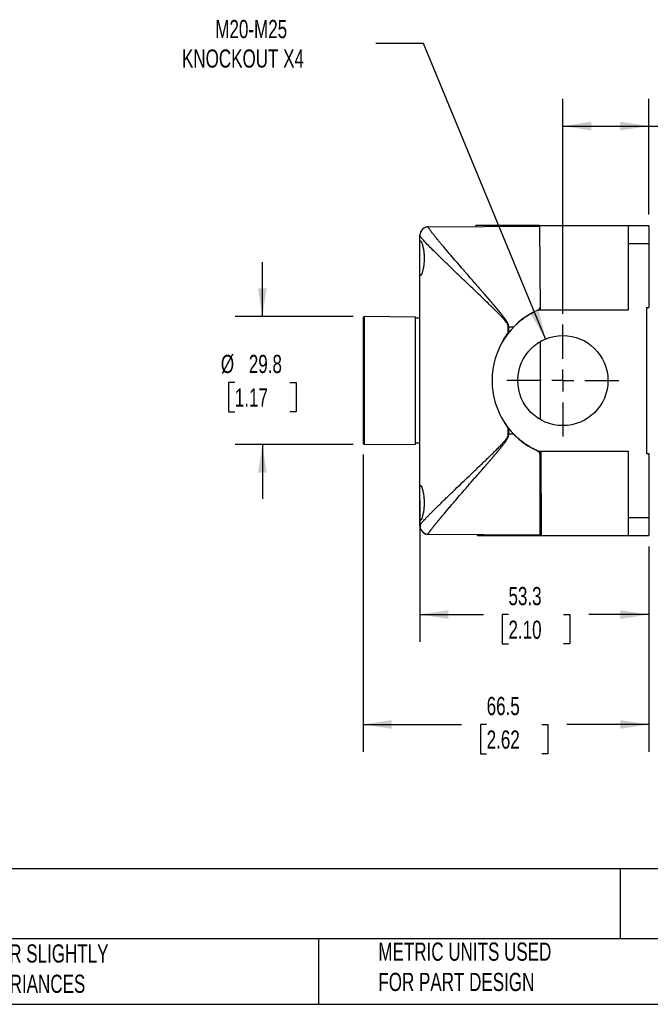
# Model space of a CAD drawing. Header units: millimetres. Extents: x 13 to 546, y 13 to 419.
# Tile 2 of 5: x 172 to 319, y 13 to 242. Entities that reach past the tile are written whole.
import ezdxf

# ---------------------------------------------------------------- set-up
doc = ezdxf.new("R2010")
doc.units = ezdxf.units.MM
doc.header["$LTSCALE"] = 2
doc.linetypes.add('SLD-Center', pattern=[19.05, 15.24, -1.27, 1.27, -1.27])
doc.linetypes.add('SLD-Solid', pattern=[0])
doc.layers.add('CENTER', color=40, linetype='SLD-Center')
doc.layers.add('DIMENSIONS', color=140, linetype='SLD-Solid', lineweight=25)
doc.layers.add('TEXT', color=140, linetype='SLD-Solid', lineweight=25)
doc.styles.add('SLDTEXTSTYLE0', font='TXT', dxfattribs={"width": 0.7})
doc.dimstyles.new('SLDDIMSTYLE0', dxfattribs={"dimtxt": 4.316016, "dimasz": 6.604, "dimexe": 0, "dimexo": 0.0625, "dimgap": 1.079004, "dimtad": 0, "dimtih": 1, "dimtoh": 1, "dimrnd": 1e-09, "dimzin": 12, "dimdsep": 46, "dimtxsty": 'SLDTEXTSTYLE0', "dimsah": 1, "dimcen": 0.09, "dimadec": 0, "dimazin": 3, "dimtfac": 1, "dimtofl": 0, "dimtmove": 0, "dimatfit": 3, "dimfxl": 0, "dimfrac": 2, "dimtolj": 1, "dimtzin": 12, "dimarcsym": 0})
doc.dimstyles.new('SLDDIMSTYLE1', dxfattribs={"dimtxt": 4.316016, "dimasz": 6.604, "dimexe": 0, "dimexo": 0.0625, "dimgap": 1.079004, "dimtad": 0, "dimtih": 1, "dimtoh": 1, "dimrnd": 1e-09, "dimzin": 4, "dimdsep": 46, "dimtxsty": 'SLDTEXTSTYLE0', "dimsah": 1, "dimcen": 0.09, "dimadec": 0, "dimazin": 1, "dimtfac": 1, "dimtofl": 0, "dimtmove": 0, "dimatfit": 3, "dimfxl": 0, "dimfrac": 2, "dimtolj": 1, "dimtzin": 12, "dimarcsym": 0})
doc.dimstyles.new('SLDDIMSTYLE3', dxfattribs={"dimtxt": 4.316016, "dimasz": 6.604, "dimexe": 0, "dimexo": 0.0625, "dimgap": 1.079004, "dimtad": 0, "dimtih": 1, "dimtoh": 1, "dimrnd": 1e-09, "dimzin": 12, "dimdsep": 46, "dimtxsty": 'SLDTEXTSTYLE0', "dimsah": 1, "dimcen": 0.09, "dimadec": 0, "dimazin": 3, "dimtfac": 1, "dimtmove": 0, "dimatfit": 0, "dimfxl": 0, "dimfrac": 2, "dimtolj": 1, "dimtzin": 12, "dimarcsym": 0})
doc.dimstyles.new('SLDDIMSTYLE4', dxfattribs={"dimtxt": 4.316016, "dimasz": 6.604, "dimexe": 0, "dimexo": 0.0625, "dimgap": 1.079004, "dimtad": 0, "dimtih": 1, "dimtoh": 1, "dimrnd": 1e-09, "dimzin": 12, "dimdsep": 46, "dimtxsty": 'SLDTEXTSTYLE0', "dimsah": 1, "dimcen": 0, "dimadec": 0, "dimazin": 3, "dimtfac": 1, "dimtofl": 0, "dimtmove": 0, "dimatfit": 3, "dimfxl": 0, "dimfrac": 2, "dimtolj": 1, "dimtzin": 12, "dimarcsym": 0})

# ---------------------------------------------------------------- blocks, each defined once
blk = doc.blocks.new('_D_3')
at = {"layer": 'DIMENSIONS'}
for p, q in [((228.2, 172.96), (228.2, 185.66)), ((249.34, 172.96), (221.85, 172.96)), ((221.78, 157.63), (220.34, 157.63)), ((220.34, 157.63), (220.34, 150.77)), ((234.61, 157.63), (236.06, 157.63)), ((236.06, 157.63), (236.06, 150.77)), ((220.34, 150.77), (221.78, 150.77)), ((236.06, 150.77), (234.61, 150.77)), ((249.34, 143.17), (221.85, 143.17)), ((228.2, 143.17), (228.2, 130.47))]:
    blk.add_line(p, q, dxfattribs=at)
for points in [[(228.2, 172.96), (229.21, 179.57), (227.18, 179.57)], [(228.2, 143.17), (227.18, 136.56), (229.21, 136.56)]]:
    blk.add_solid(points, dxfattribs=at)
at = {"layer": 'DIMENSIONS', "char_height": 4.233, "attachment_point": 1, "style": 'SLDTEXTSTYLE0'}
for s, insert in [('%%c', (218.53, 164.05)), ('29.8', (225.04, 164.05)), ('1.17', (221.78, 156.22))]:
    blk.add_mtext(s, dxfattribs=dict(at, insert=insert))
blk = doc.blocks.new('_D_4')
at = {"layer": 'DIMENSIONS'}
for p, q in [((264.88, 130.21), (264.88, 97.18)), ((318.18, 119.38), (318.18, 97.18)), ((264.88, 103.53), (279.67, 103.53)), ((285.51, 103.53), (284.06, 103.53)), ((284.06, 103.53), (284.06, 96.67)), ((298.34, 103.53), (299.79, 103.53)), ((299.79, 103.53), (299.79, 96.67)), ((318.18, 103.53), (304.19, 103.53)), ((284.06, 96.67), (285.51, 96.67)), ((299.79, 96.67), (298.34, 96.67))]:
    blk.add_line(p, q, dxfattribs=at)
for points in [[(264.88, 103.53), (271.48, 102.51), (271.48, 104.54)], [(318.18, 103.53), (311.57, 104.54), (311.57, 102.51)]]:
    blk.add_solid(points, dxfattribs=at)
at = {"layer": 'DIMENSIONS', "char_height": 4.233, "attachment_point": 1, "style": 'SLDTEXTSTYLE0'}
for s, insert in [('53.3', (285.51, 109.95)), ('2.10', (285.51, 102.12))]:
    blk.add_mtext(s, dxfattribs=dict(at, insert=insert))
blk = doc.blocks.new('_D_5')
at = {"layer": 'DIMENSIONS'}
for p, q in [((251.68, 140.83), (251.68, 71.57)), ((318.18, 119.38), (318.18, 71.57)), ((251.68, 77.92), (274.58, 77.92)), ((280.43, 77.92), (278.98, 77.92)), ((278.98, 77.92), (278.98, 71.06)), ((293.25, 77.92), (294.7, 77.92)), ((294.7, 77.92), (294.7, 71.06)), ((318.18, 77.92), (299.1, 77.92)), ((278.98, 71.06), (280.43, 71.06)), ((294.7, 71.06), (293.25, 71.06))]:
    blk.add_line(p, q, dxfattribs=at)
for points in [[(251.68, 77.92), (258.28, 76.9), (258.28, 78.93)], [(318.18, 77.92), (311.57, 78.93), (311.57, 76.9)]]:
    blk.add_solid(points, dxfattribs=at)
at = {"layer": 'DIMENSIONS', "char_height": 4.233, "attachment_point": 1, "style": 'SLDTEXTSTYLE0'}
for s, insert in [('66.5', (280.43, 84.34)), ('2.62', (280.43, 76.52))]:
    blk.add_mtext(s, dxfattribs=dict(at, insert=insert))
blk = doc.blocks.new('_D_6')
at = {"layer": 'DIMENSIONS'}
for p, q in [((298.18, 173.65), (298.18, 223.72)), ((318.18, 196.75), (318.18, 223.72)), ((298.18, 217.37), (318.18, 217.37)), ((318.18, 217.37), (330.84, 217.37)), ((336.68, 217.37), (335.23, 217.37)), ((335.23, 217.37), (335.23, 210.51)), ((349.51, 217.37), (350.96, 217.37)), ((350.96, 217.37), (350.96, 210.51)), ((335.23, 210.51), (336.68, 210.51)), ((350.96, 210.51), (349.51, 210.51))]:
    blk.add_line(p, q, dxfattribs=at)
for points in [[(298.18, 217.37), (304.78, 216.36), (304.78, 218.39)], [(318.18, 217.37), (311.57, 218.39), (311.57, 216.36)]]:
    blk.add_solid(points, dxfattribs=at)
at = {"layer": 'DIMENSIONS', "char_height": 4.233, "attachment_point": 1, "style": 'SLDTEXTSTYLE0'}
for s, insert in [('20.0', (336.68, 223.8)), ('0.79', (336.68, 215.97))]:
    blk.add_mtext(s, dxfattribs=dict(at, insert=insert))
blk = doc.blocks.new('_D_7')
at = {"layer": 'DIMENSIONS'}
for p, q in [((265.7, 236.63), (254.59, 236.63)), ((294.17, 167.77), (265.7, 236.63))]:
    blk.add_line(p, q, dxfattribs=at)
blk.add_solid([(294.17, 167.77), (292.58, 174.26), (290.71, 173.48)], dxfattribs=at)
at = {"layer": 'DIMENSIONS', "attachment_point": 1, "style": 'SLDTEXTSTYLE0'}
for s, insert, char_height in [('M20-M25', (217.23, 242.09), 4.233), ('KNOCKOUT X4', (209.48, 235.23), 4.2333)]:
    blk.add_mtext(s, dxfattribs=dict(at, insert=insert, char_height=char_height))
blk = doc.blocks.new('SW_CENTERMARKSYMBOL_6')
at = {"layer": 'CENTER', "color": 0}
for p, q in [((0, 5.08), (0, 13.04)), ((0, 0), (0, 2.54)), ((-5.08, 0), (-13.04, 0)), ((0, 0), (-2.54, 0)), ((0, 0), (0, -2.54)), ((0, 0), (2.54, 0)), ((5.08, 0), (13.04, 0)), ((0, -5.08), (0, -13.04))]:
    blk.add_line(p, q, dxfattribs=at)

msp = doc.modelspace()

# ---------------------------------------------------------------- linework, layer by layer
for p, q in [((266.867, 193.915), (292.742, 194.065)), ((266.867, 193.857), (266.867, 193.915)), ((292.289, 194.063), (292.289, 194.185)), ((292.742, 194.185), (313.379, 194.185)), ((292.742, 194.185), (292.856, 174.505)), ((313.379, 194.213), (313.379, 190.013)), ((313.379, 194.213), (318.179, 194.213)), ((318.179, 194.213), (318.179, 190.013)), ((264.879, 189.752), (264.879, 191.862)), ((264.879, 183.381), (264.879, 189.752)), ((313.379, 190.013), (318.179, 190.013)), ((313.379, 190.013), (313.379, 174.505)), ((318.179, 190.013), (318.179, 175.066)), ((264.879, 132.752), (264.879, 183.381)), ((313.379, 174.505), (292.346, 174.505)), ((317.679, 175.066), (318.179, 175.066)), ((317.679, 175.066), (317.679, 141.066)), ((251.879, 172.964), (251.679, 172.766)), ((251.679, 172.766), (251.679, 143.366)), ((263.879, 172.86), (251.879, 172.964)), ((251.879, 172.964), (251.879, 143.168)), ((263.879, 143.273), (263.879, 172.86)), ((264.879, 172.566), (263.879, 172.566)), ((285.445, 169.084), (285.445, 170.566)), ((285.564, 170.566), (285.445, 170.566)), ((285.564, 170.566), (286.727, 170.566)), ((285.564, 169.236), (285.564, 170.566)), ((292.879, 167.13), (292.879, 149.002)), ((285.445, 147.048), (284.659, 148.192)), ((285.445, 145.566), (285.445, 147.048)), ((285.564, 145.566), (285.564, 146.896)), ((285.445, 145.566), (285.564, 145.566)), ((286.727, 145.566), (285.564, 145.566)), ((251.679, 143.366), (251.879, 143.168)), ((251.879, 143.168), (263.879, 143.273)), ((263.879, 143.566), (264.879, 143.566)), ((292.346, 141.628), (313.379, 141.628)), ((292.879, 140.806), (292.879, 141.628)), ((292.879, 122.066), (292.879, 140.806)), ((293.047, 141.628), (293.162, 121.947)), ((313.379, 141.628), (313.379, 126.119)), ((317.679, 141.066), (318.179, 141.066)), ((318.179, 141.066), (318.179, 126.119)), ((293.081, 135.921), (292.879, 135.409)), ((264.879, 126.381), (264.879, 132.752)), ((264.879, 124.27), (264.879, 126.381)), ((313.379, 126.119), (313.379, 121.919)), ((313.379, 126.119), (318.179, 126.119)), ((318.179, 126.119), (318.179, 121.919)), ((266.867, 122.218), (266.867, 122.275)), ((292.879, 122.066), (266.867, 122.218)), ((278.298, 121.947), (278.297, 122.151)), ((292.709, 121.947), (292.708, 122.067)), ((293.162, 121.947), (313.379, 121.947)), ((313.379, 121.919), (318.179, 121.919))]:
    msp.add_line(p, q)
msp.add_circle((298.179, 158.066), 10.5)
for centre, radius, start, end in [((266.879, 191.915), 2, 90.33333, 180), ((299.679, 158.066), 18, 114.04208, 245.95792), ((266.879, 124.217), 2, 180, 269.66667)]:
    msp.add_arc(centre, radius, start, end)
for points, knots in [([(266.867, 193.857), (266.42, 193.855), (265.377, 193.487), (264.879, 192.457), (264.879, 191.862)], [0, 0, 0, 0, 0.4285714, 1, 1, 1, 1]), ([(285.564, 170.566), (285.563, 170.605), (285.561, 170.682), (285.547, 170.797), (285.526, 170.91), (285.497, 171.022), (285.462, 171.132), (285.423, 171.24), (285.378, 171.346), (285.331, 171.45), (285.279, 171.552), (285.225, 171.652), (285.169, 171.75), (285.11, 171.848), (285.051, 171.944), (284.99, 172.039), (284.928, 172.133), (284.865, 172.227), (284.801, 172.319), (284.736, 172.411), (284.671, 172.503), (284.605, 172.593), (284.538, 172.684), (284.471, 172.773), (284.403, 172.863), (284.335, 172.951), (284.266, 173.04), (284.197, 173.128), (284.128, 173.216), (284.059, 173.304), (283.99, 173.392), (283.92, 173.479), (283.851, 173.566), (283.781, 173.653), (283.711, 173.74), (283.64, 173.826), (283.57, 173.912), (283.499, 173.999), (283.429, 174.085), (283.358, 174.17), (283.287, 174.256), (283.216, 174.342), (283.145, 174.427), (283.074, 174.512), (283.002, 174.597), (282.931, 174.682), (282.86, 174.767), (282.788, 174.852), (282.717, 174.936), (282.645, 175.021), (282.574, 175.105), (282.502, 175.19), (282.43, 175.274), (282.359, 175.359), (282.287, 175.443), (282.216, 175.527), (282.144, 175.611), (282.073, 175.695), (282.001, 175.779), (281.93, 175.863), (281.858, 175.947), (281.787, 176.031), (281.715, 176.114), (281.644, 176.198), (281.572, 176.282), (281.501, 176.365), (281.43, 176.449), (281.358, 176.532), (281.287, 176.615), (281.216, 176.699), (281.144, 176.782), (281.073, 176.865), (281.002, 176.948), (280.93, 177.031), (280.859, 177.114), (280.788, 177.197), (280.717, 177.28), (280.646, 177.362), (280.575, 177.445), (280.504, 177.528), (280.432, 177.61), (280.361, 177.693), (280.29, 177.775), (280.22, 177.857), (280.149, 177.94), (280.078, 178.022), (280.007, 178.104), (279.936, 178.186), (279.865, 178.268), (279.795, 178.35), (279.724, 178.432), (279.653, 178.513), (279.583, 178.595), (279.512, 178.676), (279.442, 178.758), (279.371, 178.839), (279.301, 178.921), (279.23, 179.002), (279.16, 179.083), (279.09, 179.164), (279.02, 179.245), (278.949, 179.326), (278.879, 179.407), (278.809, 179.488), (278.739, 179.568), (278.669, 179.649), (278.599, 179.73), (278.529, 179.81), (278.46, 179.89), (278.39, 179.971), (278.32, 180.051), (278.251, 180.131), (278.181, 180.211), (278.112, 180.291), (278.042, 180.371), (277.973, 180.45), (277.904, 180.53), (277.834, 180.61), (277.765, 180.689), (277.696, 180.769), (277.308, 181.215), (276.605, 182.022), (275.737, 183.021), (274.756, 184.151), (273.664, 185.412), (272.332, 186.96), (271.256, 188.222), (270.431, 189.2), (269.859, 189.882), (269.35, 190.495), (268.941, 190.991), (268.614, 191.392), (268.35, 191.719), (268.105, 192.027), (267.878, 192.315), (267.672, 192.582), (267.488, 192.828), (267.326, 193.05), (267.187, 193.248), (267.072, 193.422), (266.981, 193.571), (266.916, 193.694), (266.875, 193.793), (266.87, 193.836), (266.867, 193.857)], [0, 0, 0, 0, 0.0028574, 0.0057044, 0.0085483, 0.0113923, 0.0142356, 0.0170742, 0.0199021, 0.0227188, 0.0255278, 0.0283315, 0.0311313, 0.0339277, 0.0367204, 0.0395091, 0.0422942, 0.0450763, 0.0478559, 0.0506334, 0.0534091, 0.0561832, 0.0589561, 0.0617278, 0.0644985, 0.0672683, 0.0700373, 0.0728055, 0.0755729, 0.0783396, 0.0811056, 0.083871, 0.0866358, 0.0894001, 0.0921638, 0.0949272, 0.0976901, 0.1004526, 0.1032148, 0.1059767, 0.1087383, 0.1114996, 0.1142607, 0.1170216, 0.1197823, 0.1225428, 0.1253033, 0.1280636, 0.1308238, 0.1335839, 0.136344, 0.139104, 0.141864, 0.144624, 0.147384, 0.150144, 0.152904, 0.1556639, 0.1584239, 0.1611838, 0.1639438, 0.1667037, 0.1694637, 0.1722236, 0.1749835, 0.1777434, 0.1805033, 0.1832632, 0.1860231, 0.1887829, 0.1915428, 0.1943027, 0.1970626, 0.1998224, 0.2025823, 0.2053422, 0.2081021, 0.210862, 0.2136219, 0.2163818, 0.2191417, 0.2219017, 0.2246616, 0.2274216, 0.2301817, 0.2329417, 0.2357018, 0.2384619, 0.2412221, 0.2439823, 0.2467426, 0.2495029, 0.2522632, 0.2550237, 0.2577842, 0.2605447, 0.2633054, 0.2660661, 0.2688269, 0.2715878, 0.2743488, 0.2771099, 0.2798711, 0.2826325, 0.2853939, 0.2881555, 0.2909172, 0.2936791, 0.2964411, 0.2992032, 0.3019656, 0.3047281, 0.3074907, 0.3102536, 0.3130166, 0.3157799, 0.3185433, 0.321307, 0.3240709, 0.326835, 0.3295994, 0.3707641, 0.4120206, 0.4371288, 0.4948213, 0.5539165, 0.6195126, 0.6531841, 0.6853399, 0.7160074, 0.745186, 0.7646656, 0.7841719, 0.8036997, 0.8232467, 0.8428138, 0.8624055, 0.8820227, 0.9016594, 0.9213101, 0.9409708, 0.9606392, 0.980315, 1, 1, 1, 1]), ([(277.879, 193.979), (277.879, 193.979), (277.879, 194.014), (277.879, 194.093), (277.879, 194.138), (277.879, 194.185)], [0, 0, 0, 0, 0.5, 0.5, 1, 1, 1, 1]), ([(292.289, 194.185), (291.247, 194.185), (290.24, 194.185), (288.297, 194.185), (287.368, 194.185), (286.049, 194.185), (285.621, 194.185), (284.796, 194.185), (284.398, 194.185), (283.631, 194.185), (283.261, 194.185), (282.556, 194.185), (282.22, 194.185), (281.263, 194.185), (280.692, 194.185), (279.703, 194.185), (279.282, 194.185), (278.602, 194.185), (278.341, 194.185), (277.986, 194.185), (277.891, 194.185), (277.879, 194.185)], [0, 0, 0, 0, 0.125, 0.125, 0.25, 0.25, 0.3125, 0.3125, 0.375, 0.375, 0.4375, 0.4375, 0.5, 0.5, 0.625, 0.625, 0.75, 0.75, 0.875, 0.875, 1, 1, 1, 1]), ([(292.742, 194.185), (292.689, 194.185), (292.622, 194.185), (292.468, 194.185), (292.382, 194.185), (292.289, 194.185)], [0, 0, 0, 0, 0.5, 0.5, 1, 1, 1, 1]), ([(285.445, 170.566), (285.444, 170.596), (285.443, 170.658), (285.431, 170.751), (285.412, 170.846), (285.385, 170.943), (285.35, 171.042), (285.287, 171.195), (285.175, 171.406), (284.959, 171.73), (284.639, 172.138), (284.211, 172.625), (283.707, 173.161), (283.133, 173.751), (282.439, 174.442), (281.632, 175.232), (280.462, 176.371), (278.356, 178.405), (275.497, 181.133), (272.793, 183.72), (270.852, 185.599), (269.445, 186.97), (268.187, 188.209), (267.058, 189.339), (266.133, 190.295), (265.593, 190.883), (265.313, 191.207), (265.179, 191.37), (265.07, 191.511), (264.984, 191.631), (264.924, 191.73), (264.886, 191.809), (264.881, 191.845), (264.879, 191.862)], [0, 0, 0, 0, 0.00224162, 0.00455037, 0.00694035, 0.00942429, 0.01201352, 0.01471806, 0.0217022, 0.02972142, 0.04355575, 0.06014582, 0.07789713, 0.0983518, 0.12151727, 0.1511616, 0.18308867, 0.24472664, 0.37432922, 0.49257274, 0.55705268, 0.61767138, 0.68216586, 0.74373157, 0.80899194, 0.87132098, 0.89004548, 0.90863309, 0.92709733, 0.94545199, 0.96371112, 0.98188897, 1, 1, 1, 1]), ([(264.879, 189.752), (264.879, 189.989), (264.885, 190.178), (264.909, 190.391), (264.919, 190.451), (264.945, 190.542), (264.96, 190.574), (264.996, 190.613), (265.016, 190.619), (265.062, 190.605), (265.087, 190.585), (265.169, 190.486), (265.232, 190.366), (265.332, 190.121), (265.366, 190.027), (265.434, 189.818), (265.469, 189.702), (265.571, 189.327), (265.635, 189.042), (265.748, 188.399), (265.794, 188.057), (265.841, 187.511), (265.854, 187.323), (265.87, 186.948), (265.875, 186.759), (265.875, 186.381), (265.871, 186.189), (265.854, 185.812), (265.842, 185.627), (265.794, 185.083), (265.747, 184.732), (265.664, 184.256), (265.634, 184.105), (265.57, 183.817), (265.537, 183.681), (265.436, 183.306), (265.366, 183.096), (265.232, 182.765), (265.17, 182.648), (265.088, 182.548), (265.062, 182.528), (265.016, 182.513), (264.996, 182.519), (264.96, 182.557), (264.945, 182.59), (264.919, 182.681), (264.909, 182.74), (264.885, 182.951), (264.879, 183.144), (264.879, 183.381)], [0, 0, 0, 0, 0.0625, 0.0625, 0.09375, 0.09375, 0.125, 0.125, 0.15625, 0.15625, 0.1875, 0.1875, 0.25, 0.25, 0.28125, 0.28125, 0.3125, 0.3125, 0.375, 0.375, 0.4375, 0.4375, 0.46875, 0.46875, 0.5, 0.5, 0.53125, 0.53125, 0.5625, 0.5625, 0.625, 0.625, 0.65625, 0.65625, 0.6875, 0.6875, 0.75, 0.75, 0.8125, 0.8125, 0.84375, 0.84375, 0.875, 0.875, 0.90625, 0.90625, 0.9375, 0.9375, 1, 1, 1, 1]), ([(286.727, 170.566), (287.538, 171.406), (288.413, 172.151), (290.285, 173.463), (291.283, 174.03), (292.346, 174.505)], [0, 0, 0, 0, 0.5, 0.5, 1, 1, 1, 1]), ([(292.851, 175.166), (292.845, 175.119), (292.827, 174.969), (292.687, 174.749), (292.505, 174.583), (292.379, 174.521), (292.346, 174.505)], [0, 0, 0, 0, 0.1659786, 0.5210766, 0.8716531, 1, 1, 1, 1]), ([(284.242, 167.297), (284.286, 167.38), (284.628, 168.011), (285.065, 168.585), (285.445, 169.084)], [0, 0, 0, 0, 0.1307946, 1, 1, 1, 1]), ([(265.003, 124.518), (265.044, 124.58), (265.145, 124.73), (265.425, 125.058), (265.777, 125.45), (266.154, 125.854), (266.597, 126.316), (267.088, 126.818), (267.621, 127.357), (268.191, 127.926), (268.817, 128.544), (269.471, 129.188), (270.151, 129.851), (270.85, 130.53), (271.596, 131.251), (272.606, 132.224), (273.93, 133.495), (275.551, 135.05), (277.255, 136.683), (278.635, 138.005), (279.699, 139.026), (280.404, 139.706), (281.115, 140.394), (281.817, 141.078), (282.413, 141.663), (282.895, 142.143), (283.268, 142.519), (283.612, 142.873), (283.926, 143.204), (284.229, 143.531), (284.515, 143.852), (284.776, 144.167), (284.996, 144.457), (285.175, 144.726), (285.318, 144.998), (285.422, 145.274), (285.438, 145.473), (285.445, 145.566)], [0, 0, 0, 0, 0.032067, 0.0781439, 0.1108574, 0.1442082, 0.1782535, 0.213047, 0.2451817, 0.2781372, 0.3119454, 0.346636, 0.3783664, 0.4109908, 0.4445248, 0.4789831, 0.5427988, 0.6104397, 0.6739253, 0.7412881, 0.7673806, 0.7934384, 0.8202103, 0.8466083, 0.8715235, 0.8864695, 0.9004304, 0.9134076, 0.9254027, 0.9364178, 0.948454, 0.9591721, 0.9685891, 0.9770653, 0.9844548, 0.9926732, 1, 1, 1, 1]), ([(266.867, 122.275), (266.868, 122.286), (266.869, 122.306), (266.881, 122.346), (266.898, 122.392), (266.921, 122.444), (266.951, 122.502), (266.985, 122.564), (267.025, 122.631), (267.07, 122.703), (267.119, 122.779), (267.172, 122.858), (267.228, 122.941), (267.289, 123.028), (267.352, 123.116), (267.418, 123.208), (267.487, 123.301), (267.558, 123.397), (267.631, 123.494), (267.707, 123.593), (267.783, 123.693), (267.861, 123.794), (267.94, 123.896), (268.02, 123.998), (268.101, 124.1), (268.182, 124.203), (268.263, 124.305), (268.345, 124.407), (268.426, 124.508), (268.508, 124.609), (268.588, 124.709), (268.669, 124.808), (268.748, 124.906), (268.827, 125.003), (268.905, 125.098), (268.982, 125.192), (269.058, 125.284), (269.132, 125.374), (269.205, 125.463), (269.276, 125.549), (269.346, 125.634), (269.414, 125.716), (269.481, 125.796), (269.545, 125.874), (269.608, 125.949), (269.669, 126.022), (269.727, 126.093), (269.784, 126.16), (269.838, 126.225), (269.891, 126.288), (269.94, 126.347), (269.988, 126.404), (270.033, 126.458), (270.076, 126.509), (270.116, 126.557), (270.154, 126.602), (270.19, 126.645), (270.223, 126.684), (270.253, 126.72), (270.473, 126.982), (270.898, 127.485), (271.555, 128.257), (272.241, 129.059), (273.07, 130.025), (274.056, 131.169), (275.109, 132.389), (276.295, 133.756), (277.113, 134.697), (277.642, 135.306), (277.659, 135.325), (277.676, 135.346), (277.696, 135.368), (277.716, 135.391), (277.737, 135.416), (277.76, 135.442), (277.783, 135.469), (277.808, 135.497), (277.834, 135.527), (277.861, 135.558), (277.889, 135.591), (277.918, 135.624), (277.949, 135.659), (277.98, 135.696), (278.013, 135.734), (278.047, 135.773), (278.082, 135.813), (278.118, 135.855), (278.156, 135.898), (278.194, 135.942), (278.234, 135.988), (278.275, 136.035), (278.317, 136.083), (278.36, 136.133), (278.405, 136.184), (278.45, 136.237), (278.497, 136.29), (278.545, 136.345), (278.594, 136.402), (278.644, 136.46), (278.695, 136.519), (278.748, 136.579), (278.802, 136.641), (278.857, 136.705), (278.913, 136.769), (278.97, 136.835), (279.028, 136.902), (279.088, 136.971), (279.149, 137.041), (279.211, 137.113), (279.274, 137.186), (279.339, 137.26), (279.404, 137.335), (279.471, 137.412), (279.539, 137.491), (279.608, 137.571), (279.679, 137.652), (279.75, 137.734), (279.823, 137.818), (279.897, 137.904), (279.972, 137.991), (280.048, 138.079), (280.126, 138.168), (280.205, 138.259), (280.285, 138.352), (280.366, 138.446), (280.448, 138.541), (280.532, 138.638), (280.617, 138.736), (280.703, 138.836), (280.79, 138.937), (280.878, 139.04), (280.968, 139.144), (281.059, 139.249), (281.151, 139.356), (281.244, 139.465), (281.338, 139.575), (281.434, 139.686), (281.53, 139.799), (281.628, 139.914), (281.728, 140.029), (281.828, 140.147), (281.929, 140.266), (282.032, 140.386), (282.136, 140.508), (282.241, 140.632), (282.347, 140.757), (282.455, 140.884), (282.563, 141.012), (282.673, 141.141), (282.784, 141.273), (282.896, 141.406), (283.009, 141.54), (283.123, 141.677), (283.237, 141.815), (283.353, 141.955), (283.47, 142.097), (283.587, 142.24), (283.706, 142.386), (283.824, 142.533), (283.944, 142.683), (284.064, 142.834), (284.185, 142.988), (284.306, 143.144), (284.428, 143.302), (284.549, 143.463), (284.669, 143.627), (284.789, 143.795), (284.906, 143.966), (285.021, 144.142), (285.134, 144.322), (285.242, 144.508), (285.342, 144.702), (285.43, 144.904), (285.502, 145.117), (285.553, 145.338), (285.56, 145.49), (285.564, 145.566)], [0, 0, 0, 0, 0.0102075, 0.0202617, 0.0301628, 0.0399112, 0.0495069, 0.0589498, 0.0682397, 0.0773761, 0.0863589, 0.0951875, 0.1038614, 0.1123802, 0.1207435, 0.1289508, 0.1370017, 0.1448959, 0.1526331, 0.160214, 0.1676394, 0.1749102, 0.1820268, 0.1889898, 0.1957997, 0.2024567, 0.2089611, 0.2153131, 0.221513, 0.2275608, 0.2334567, 0.2392008, 0.2447931, 0.2502338, 0.2555229, 0.2606604, 0.2656464, 0.270481, 0.2751643, 0.2796962, 0.284077, 0.2883066, 0.2923851, 0.2963128, 0.3000898, 0.3037163, 0.3071926, 0.3105188, 0.313695, 0.3167213, 0.319598, 0.322325, 0.3249026, 0.3273308, 0.3296096, 0.3317392, 0.3337196, 0.335551, 0.3372332, 0.3387665, 0.3722211, 0.4056068, 0.4389111, 0.4721237, 0.5218338, 0.571456, 0.608124, 0.6704469, 0.6710741, 0.6717467, 0.6724646, 0.6732277, 0.6740362, 0.67489, 0.675789, 0.6767334, 0.677723, 0.678758, 0.6798381, 0.6809636, 0.6821343, 0.6833503, 0.6846115, 0.685918, 0.6872697, 0.6886666, 0.6901087, 0.691596, 0.6931285, 0.6947062, 0.6963291, 0.6979971, 0.6997102, 0.7014685, 0.7032719, 0.7051204, 0.7070139, 0.7089526, 0.7109363, 0.712965, 0.7150387, 0.7171574, 0.7193211, 0.7215297, 0.7237833, 0.7260818, 0.7284252, 0.7308135, 0.7332468, 0.735725, 0.738248, 0.740816, 0.7434288, 0.7460865, 0.7487891, 0.7515366, 0.754329, 0.7571662, 0.7600483, 0.7629753, 0.7659472, 0.7689639, 0.7720256, 0.7751322, 0.7782836, 0.78148, 0.7847213, 0.7880075, 0.7913387, 0.7947149, 0.798136, 0.8016022, 0.8051134, 0.8086696, 0.8122709, 0.8159172, 0.8196087, 0.8233454, 0.8271272, 0.8309542, 0.8348264, 0.838744, 0.8427068, 0.846715, 0.8507686, 0.8548676, 0.8590121, 0.8632022, 0.8674378, 0.8717191, 0.8760461, 0.8804188, 0.8848373, 0.8893018, 0.8938123, 0.8983689, 0.9029717, 0.9076209, 0.9123167, 0.9170592, 0.9218486, 0.9266852, 0.9315691, 0.9365007, 0.9414804, 0.946509, 0.9515878, 0.9567188, 0.961905, 0.9671497, 0.9724532, 0.9778189, 0.9832629, 0.9887875, 0.9943632, 1, 1, 1, 1]), ([(292.346, 141.628), (291.283, 142.102), (290.285, 142.669), (288.413, 143.981), (287.538, 144.726), (286.727, 145.566)], [0, 0, 0, 0, 0.5, 0.5, 1, 1, 1, 1]), ([(292.879, 140.806), (292.879, 140.978), (292.829, 141.148), (292.643, 141.437), (292.506, 141.556), (292.346, 141.628)], [0, 0, 0, 0, 0.5, 0.5, 1, 1, 1, 1]), ([(264.879, 132.752), (264.879, 132.989), (264.885, 133.178), (264.909, 133.391), (264.919, 133.451), (264.945, 133.542), (264.96, 133.574), (264.996, 133.613), (265.016, 133.619), (265.062, 133.605), (265.087, 133.585), (265.169, 133.486), (265.232, 133.366), (265.332, 133.121), (265.366, 133.027), (265.434, 132.818), (265.469, 132.702), (265.571, 132.327), (265.635, 132.042), (265.748, 131.399), (265.794, 131.057), (265.841, 130.511), (265.854, 130.323), (265.87, 129.948), (265.875, 129.759), (265.875, 129.381), (265.871, 129.189), (265.854, 128.812), (265.842, 128.627), (265.794, 128.083), (265.747, 127.732), (265.664, 127.256), (265.634, 127.105), (265.57, 126.817), (265.537, 126.681), (265.436, 126.306), (265.366, 126.096), (265.232, 125.765), (265.17, 125.648), (265.088, 125.548), (265.062, 125.528), (265.016, 125.513), (264.996, 125.519), (264.96, 125.557), (264.945, 125.59), (264.919, 125.681), (264.909, 125.74), (264.885, 125.951), (264.879, 126.144), (264.879, 126.381)], [0, 0, 0, 0, 0.0625, 0.0625, 0.09375, 0.09375, 0.125, 0.125, 0.15625, 0.15625, 0.1875, 0.1875, 0.25, 0.25, 0.28125, 0.28125, 0.3125, 0.3125, 0.375, 0.375, 0.4375, 0.4375, 0.46875, 0.46875, 0.5, 0.5, 0.53125, 0.53125, 0.5625, 0.5625, 0.625, 0.625, 0.65625, 0.65625, 0.6875, 0.6875, 0.75, 0.75, 0.8125, 0.8125, 0.84375, 0.84375, 0.875, 0.875, 0.90625, 0.90625, 0.9375, 0.9375, 1, 1, 1, 1]), ([(292.879, 128.858), (292.903, 128.812), (293.009, 128.602), (293.075, 128.383), (293.125, 128.212)], [0, 0, 0, 0, 0.2220574, 1, 1, 1, 1]), ([(293.128, 127.692), (293.1, 127.692), (293.042, 127.692), (292.959, 127.692), (292.897, 127.692), (292.879, 127.692)], [0, 0, 0, 0, 0.4167476, 0.8334949, 1, 1, 1, 1]), ([(264.879, 124.27), (264.884, 124.311), (264.891, 124.365), (264.982, 124.49), (265.003, 124.518)], [0, 0, 0, 0, 0.7715578, 1, 1, 1, 1]), ([(265.033, 124.572), (264.991, 124.441), (264.906, 124.179), (264.914, 123.983), (264.918, 123.884)], [0, 0, 0, 0, 0.4977057, 1, 1, 1, 1]), ([(265.033, 124.572), (264.988, 124.44), (264.921, 124.242), (264.923, 124.093), (264.924, 124.044)], [0, 0, 0, 0, 0.6691685, 1, 1, 1, 1]), ([(264.954, 123.892), (264.972, 123.762), (265.027, 123.374), (265.434, 122.833), (266.083, 122.369), (266.606, 122.306), (266.867, 122.275)], [0, 0, 0, 0, 0.1434191, 0.4289461, 0.714473, 1, 1, 1, 1]), ([(278.298, 121.947), (278.298, 121.947), (278.383, 121.947), (278.723, 121.947), (278.976, 121.947), (279.479, 121.947), (279.668, 121.947), (280.083, 121.947), (280.31, 121.947), (280.803, 121.947), (281.07, 121.947), (281.638, 121.947), (281.94, 121.947), (282.579, 121.947), (282.917, 121.947), (283.625, 121.947), (283.995, 121.947), (285.15, 121.947), (285.985, 121.947), (287.754, 121.947), (288.694, 121.947), (290.645, 121.947), (291.658, 121.947), (292.709, 121.947)], [0, 0, 0, 0, 0.125, 0.125, 0.25, 0.25, 0.3125, 0.3125, 0.375, 0.375, 0.4375, 0.4375, 0.5, 0.5, 0.5625, 0.5625, 0.625, 0.625, 0.75, 0.75, 0.875, 0.875, 1, 1, 1, 1])]:
    msp.add_open_spline(points, degree=3, knots=knots)
for points in [[(285.445, 169.084), (285.484, 169.135), (285.524, 169.186), (285.564, 169.236)], [(285.564, 146.896), (285.524, 146.947), (285.484, 146.997), (285.445, 147.048)], [(292.709, 121.947), (292.895, 121.947), (293.057, 121.947), (293.162, 121.947)]]:
    msp.add_open_spline(points, degree=3)
at = {"layer": 'TEXT'}
for p, q in [((546.1, 44.252), (12.7, 44.252)), ((311.518, 44.252), (311.518, 27.94)), ((546.1, 27.94), (12.7, 27.94)), ((241.293, 27.94), (241.293, 12.7)), ((12.7, 12.7), (546.1, 12.7))]:
    msp.add_line(p, q, dxfattribs=at)

# ---------------------------------------------------------------- block references
at = {"layer": 'CENTER'}
msp.add_blockref('SW_CENTERMARKSYMBOL_6', (298.179, 158.066), dxfattribs=at)

# ---------------------------------------------------------------- texts
at = {"layer": 'TEXT', "char_height": 4.23333, "attachment_point": 1, "style": 'SLDTEXTSTYLE0'}
for s, insert in [("PART DIMENSIONS MAY DIFFER SLIGHTLY ^JDUE TO MANUFACTURER'S VARIANCES", (110.239, 26.661)), ('METRIC UNITS USED ^JFOR PART DESIGN', (255.209, 27.091))]:
    msp.add_mtext(s, dxfattribs=dict(at, insert=insert))

# ---------------------------------------------------------------- dimensions: what is measured, and where the dimension line sits
at = {"layer": 'DIMENSIONS'}
dim = msp.add_diameter_dim_2p(p1=(302.19, 148.363), p2=(294.168, 167.77), text='M20-M25\\PKNOCKOUT X4', dimstyle='SLDDIMSTYLE4', override={"dimpost": '<>'}, dxfattribs=at)
dim.commit()
dim.dimension.update_dxf_attribs({"geometry": '_D_7', "text_midpoint": (230.449, 236.63), "dimtype": 163})
for base, p1, p2, dimstyle, picture, middle in [((298.179, 217.374), (318.179, 194.213), (298.179, 171.106), 'SLDDIMSTYLE1', '_D_6', (343.096, 217.374)), ((251.679, 77.919), (318.179, 121.919), (251.679, 143.366), 'SLDDIMSTYLE0', '_D_5', (286.839, 77.919)), ((264.879, 103.526), (318.179, 121.919), (264.879, 132.752), 'SLDDIMSTYLE0', '_D_4', (291.926, 103.526))]:
    dim = msp.add_linear_dim(base=base, p1=p1, p2=p2, dimstyle=dimstyle, dxfattribs=at)
    dim.commit()
    dim.dimension.update_dxf_attribs({"geometry": picture, "text_midpoint": middle, "dimtype": 160})
dim = msp.add_linear_dim(base=(228.197, 172.964), p1=(251.879, 143.168), p2=(251.879, 172.964), angle=90, text='%%c<>', dimstyle='SLDDIMSTYLE3', dxfattribs=at)
dim.commit()
dim.dimension.update_dxf_attribs({"geometry": '_D_3', "text_midpoint": (228.197, 157.627), "dimtype": 160})

doc.saveas('drawing.dxf')
